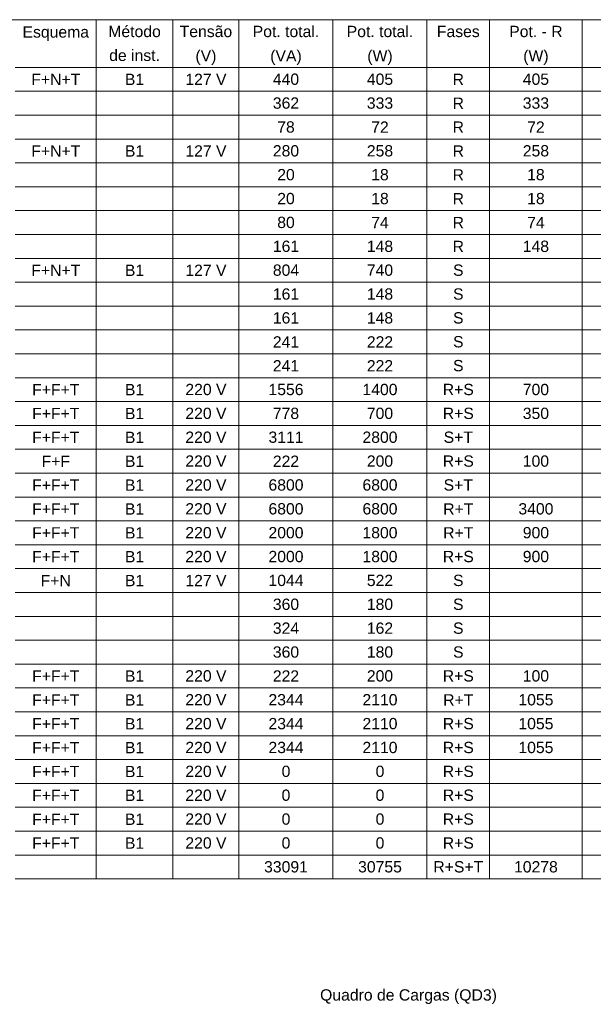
# Model space of a CAD drawing. Header units: millimetres. Extents: x 55082 to 85113, y -5867 to -946.
# Tile 44 of 77: x 67408 to 67968, y -4282 to -3322. Entities that reach past the tile are written whole.
import ezdxf

# ---------------------------------------------------------------- set-up
doc = ezdxf.new("R2010")
doc.units = ezdxf.units.MM
doc.header["$MEASUREMENT"] = 0
doc.layers.add('DI-Tabelas', color=7, linetype='Continuous', lineweight=5)
doc.styles.add('Arial', font='arial.ttf')

msp = doc.modelspace()

# ---------------------------------------------------------------- linework, layer by layer
at = {"layer": 'DI-Tabelas'}
for p, q in [((68586.23, -3322.26), (66989.26, -3322.26)), ((67483.13, -3322.26), (67483.13, -3345.52)), ((67557.92, -3322.26), (67557.92, -3345.52)), ((67622.39, -3322.26), (67622.39, -3345.52)), ((67714.08, -3322.26), (67714.08, -3345.52)), ((67805.78, -3322.26), (67805.78, -3345.52)), ((67866.83, -3322.26), (67866.83, -3345.52)), ((67957.23, -3322.26), (67957.23, -3345.52)), ((67483.13, -3345.52), (67483.13, -3368.78)), ((67557.92, -3345.52), (67557.92, -3368.78)), ((67622.39, -3345.52), (67622.39, -3368.78)), ((67714.08, -3345.52), (67714.08, -3368.78)), ((67805.78, -3345.52), (67805.78, -3368.78)), ((67866.83, -3345.52), (67866.83, -3368.78)), ((67957.23, -3345.52), (67957.23, -3368.78)), ((67483.13, -3368.78), (67404.22, -3368.78)), ((67404.22, -3368.78), (67483.13, -3368.78)), ((67557.92, -3368.78), (67483.13, -3368.78)), ((67483.13, -3368.78), (67483.13, -3392.04)), ((67483.13, -3368.78), (67557.92, -3368.78)), ((67622.39, -3368.78), (67557.92, -3368.78)), ((67557.92, -3368.78), (67557.92, -3392.04)), ((67557.92, -3368.78), (67622.39, -3368.78)), ((67714.08, -3368.78), (67622.39, -3368.78)), ((67622.39, -3368.78), (67622.39, -3392.04)), ((67622.39, -3368.78), (67714.08, -3368.78)), ((67805.78, -3368.78), (67714.08, -3368.78)), ((67714.08, -3368.78), (67714.08, -3392.04)), ((67714.08, -3368.78), (67805.78, -3368.78)), ((67866.83, -3368.78), (67805.78, -3368.78)), ((67805.78, -3368.78), (67805.78, -3392.04)), ((67805.78, -3368.78), (67866.83, -3368.78)), ((67957.23, -3368.78), (67866.83, -3368.78)), ((67866.83, -3368.78), (67866.83, -3392.04)), ((67866.83, -3368.78), (67957.23, -3368.78)), ((68046.69, -3368.78), (67957.23, -3368.78)), ((67957.23, -3368.78), (67957.23, -3392.04)), ((67957.23, -3368.78), (68046.69, -3368.78)), ((67483.13, -3392.04), (67404.22, -3392.04)), ((67557.92, -3392.04), (67483.13, -3392.04)), ((67483.13, -3392.04), (67483.13, -3415.3)), ((67622.39, -3392.04), (67557.92, -3392.04)), ((67557.92, -3392.04), (67557.92, -3415.3)), ((67714.08, -3392.04), (67622.39, -3392.04)), ((67622.39, -3392.04), (67622.39, -3415.3)), ((67805.78, -3392.04), (67714.08, -3392.04)), ((67714.08, -3392.04), (67714.08, -3415.3)), ((67866.83, -3392.04), (67805.78, -3392.04)), ((67805.78, -3392.04), (67805.78, -3415.3)), ((67957.23, -3392.04), (67866.83, -3392.04)), ((67866.83, -3392.04), (67866.83, -3415.3)), ((68046.69, -3392.04), (67957.23, -3392.04)), ((67957.23, -3392.04), (67957.23, -3415.3)), ((67483.13, -3415.3), (67404.22, -3415.3)), ((67557.92, -3415.3), (67483.13, -3415.3)), ((67483.13, -3415.3), (67483.13, -3438.56)), ((67622.39, -3415.3), (67557.92, -3415.3)), ((67557.92, -3415.3), (67557.92, -3438.56)), ((67714.08, -3415.3), (67622.39, -3415.3)), ((67622.39, -3415.3), (67622.39, -3438.56)), ((67805.78, -3415.3), (67714.08, -3415.3)), ((67714.08, -3415.3), (67714.08, -3438.56)), ((67866.83, -3415.3), (67805.78, -3415.3)), ((67805.78, -3415.3), (67805.78, -3438.56)), ((67957.23, -3415.3), (67866.83, -3415.3)), ((67866.83, -3415.3), (67866.83, -3438.56)), ((68046.69, -3415.3), (67957.23, -3415.3)), ((67957.23, -3415.3), (67957.23, -3438.56)), ((67483.13, -3438.56), (67404.22, -3438.56)), ((67557.92, -3438.56), (67483.13, -3438.56)), ((67483.13, -3438.56), (67483.13, -3461.82)), ((67622.39, -3438.56), (67557.92, -3438.56)), ((67557.92, -3438.56), (67557.92, -3461.82)), ((67714.08, -3438.56), (67622.39, -3438.56)), ((67622.39, -3438.56), (67622.39, -3461.82)), ((67805.78, -3438.56), (67714.08, -3438.56)), ((67714.08, -3438.56), (67714.08, -3461.82)), ((67866.83, -3438.56), (67805.78, -3438.56)), ((67805.78, -3438.56), (67805.78, -3461.82)), ((67957.23, -3438.56), (67866.83, -3438.56)), ((67866.83, -3438.56), (67866.83, -3461.82)), ((68046.69, -3438.56), (67957.23, -3438.56)), ((67957.23, -3438.56), (67957.23, -3461.82)), ((67483.13, -3461.82), (67404.22, -3461.82)), ((67557.92, -3461.82), (67483.13, -3461.82)), ((67483.13, -3461.82), (67483.13, -3485.08)), ((67622.39, -3461.82), (67557.92, -3461.82)), ((67557.92, -3461.82), (67557.92, -3485.08)), ((67714.08, -3461.82), (67622.39, -3461.82)), ((67622.39, -3461.82), (67622.39, -3485.08)), ((67805.78, -3461.82), (67714.08, -3461.82)), ((67714.08, -3461.82), (67714.08, -3485.08)), ((67866.83, -3461.82), (67805.78, -3461.82)), ((67805.78, -3461.82), (67805.78, -3485.08)), ((67957.23, -3461.82), (67866.83, -3461.82)), ((67866.83, -3461.82), (67866.83, -3485.08)), ((68046.69, -3461.82), (67957.23, -3461.82)), ((67957.23, -3461.82), (67957.23, -3485.08)), ((67483.13, -3485.08), (67404.22, -3485.08)), ((67557.92, -3485.08), (67483.13, -3485.08)), ((67483.13, -3485.08), (67483.13, -3508.34)), ((67622.39, -3485.08), (67557.92, -3485.08)), ((67557.92, -3485.08), (67557.92, -3508.34)), ((67714.08, -3485.08), (67622.39, -3485.08)), ((67622.39, -3485.08), (67622.39, -3508.34)), ((67805.78, -3485.08), (67714.08, -3485.08)), ((67714.08, -3485.08), (67714.08, -3508.34)), ((67866.83, -3485.08), (67805.78, -3485.08)), ((67805.78, -3485.08), (67805.78, -3508.34)), ((67957.23, -3485.08), (67866.83, -3485.08)), ((67866.83, -3485.08), (67866.83, -3508.34)), ((68046.69, -3485.08), (67957.23, -3485.08)), ((67957.23, -3485.08), (67957.23, -3508.34)), ((67483.13, -3508.34), (67404.22, -3508.34)), ((67557.92, -3508.34), (67483.13, -3508.34)), ((67483.13, -3508.34), (67483.13, -3531.6)), ((67622.39, -3508.34), (67557.92, -3508.34)), ((67557.92, -3508.34), (67557.92, -3531.6)), ((67714.08, -3508.34), (67622.39, -3508.34)), ((67622.39, -3508.34), (67622.39, -3531.6)), ((67805.78, -3508.34), (67714.08, -3508.34)), ((67714.08, -3508.34), (67714.08, -3531.6)), ((67866.83, -3508.34), (67805.78, -3508.34)), ((67805.78, -3508.34), (67805.78, -3531.6)), ((67957.23, -3508.34), (67866.83, -3508.34)), ((67866.83, -3508.34), (67866.83, -3531.6)), ((68046.69, -3508.34), (67957.23, -3508.34)), ((67957.23, -3508.34), (67957.23, -3531.6)), ((67483.13, -3531.6), (67404.22, -3531.6)), ((67557.92, -3531.6), (67483.13, -3531.6)), ((67483.13, -3531.6), (67483.13, -3554.86)), ((67622.39, -3531.6), (67557.92, -3531.6)), ((67557.92, -3531.6), (67557.92, -3554.86)), ((67714.08, -3531.6), (67622.39, -3531.6)), ((67622.39, -3531.6), (67622.39, -3554.86)), ((67805.78, -3531.6), (67714.08, -3531.6)), ((67714.08, -3531.6), (67714.08, -3554.86)), ((67866.83, -3531.6), (67805.78, -3531.6)), ((67805.78, -3531.6), (67805.78, -3554.86)), ((67957.23, -3531.6), (67866.83, -3531.6)), ((67866.83, -3531.6), (67866.83, -3554.86)), ((68046.69, -3531.6), (67957.23, -3531.6)), ((67957.23, -3531.6), (67957.23, -3554.86)), ((67483.13, -3554.86), (67404.22, -3554.86)), ((67557.92, -3554.86), (67483.13, -3554.86)), ((67483.13, -3554.86), (67483.13, -3578.12)), ((67622.39, -3554.86), (67557.92, -3554.86)), ((67557.92, -3554.86), (67557.92, -3578.12)), ((67714.08, -3554.86), (67622.39, -3554.86)), ((67622.39, -3554.86), (67622.39, -3578.12)), ((67805.78, -3554.86), (67714.08, -3554.86)), ((67714.08, -3554.86), (67714.08, -3578.12)), ((67866.83, -3554.86), (67805.78, -3554.86)), ((67805.78, -3554.86), (67805.78, -3578.12)), ((67957.23, -3554.86), (67866.83, -3554.86)), ((67866.83, -3554.86), (67866.83, -3578.12)), ((68046.69, -3554.86), (67957.23, -3554.86)), ((67957.23, -3554.86), (67957.23, -3578.12)), ((67483.13, -3578.12), (67404.22, -3578.12)), ((67557.92, -3578.12), (67483.13, -3578.12)), ((67483.13, -3578.12), (67483.13, -3601.38)), ((67622.39, -3578.12), (67557.92, -3578.12)), ((67557.92, -3578.12), (67557.92, -3601.38)), ((67714.08, -3578.12), (67622.39, -3578.12)), ((67622.39, -3578.12), (67622.39, -3601.38)), ((67805.78, -3578.12), (67714.08, -3578.12)), ((67714.08, -3578.12), (67714.08, -3601.38)), ((67866.83, -3578.12), (67805.78, -3578.12)), ((67805.78, -3578.12), (67805.78, -3601.38)), ((67957.23, -3578.12), (67866.83, -3578.12)), ((67866.83, -3578.12), (67866.83, -3601.38)), ((68046.69, -3578.12), (67957.23, -3578.12)), ((67957.23, -3578.12), (67957.23, -3601.38)), ((67483.13, -3601.38), (67404.22, -3601.38)), ((67557.92, -3601.38), (67483.13, -3601.38)), ((67483.13, -3601.38), (67483.13, -3624.64)), ((67622.39, -3601.38), (67557.92, -3601.38)), ((67557.92, -3601.38), (67557.92, -3624.64)), ((67714.08, -3601.38), (67622.39, -3601.38)), ((67622.39, -3601.38), (67622.39, -3624.64)), ((67805.78, -3601.38), (67714.08, -3601.38)), ((67714.08, -3601.38), (67714.08, -3624.64)), ((67866.83, -3601.38), (67805.78, -3601.38)), ((67805.78, -3601.38), (67805.78, -3624.64)), ((67957.23, -3601.38), (67866.83, -3601.38)), ((67866.83, -3601.38), (67866.83, -3624.64)), ((68046.69, -3601.38), (67957.23, -3601.38)), ((67957.23, -3601.38), (67957.23, -3624.64)), ((67483.13, -3624.64), (67404.22, -3624.64)), ((67557.92, -3624.64), (67483.13, -3624.64)), ((67483.13, -3624.64), (67483.13, -3647.9)), ((67622.39, -3624.64), (67557.92, -3624.64)), ((67557.92, -3624.64), (67557.92, -3647.9)), ((67714.08, -3624.64), (67622.39, -3624.64)), ((67622.39, -3624.64), (67622.39, -3647.9)), ((67805.78, -3624.64), (67714.08, -3624.64)), ((67714.08, -3624.64), (67714.08, -3647.9)), ((67866.83, -3624.64), (67805.78, -3624.64)), ((67805.78, -3624.64), (67805.78, -3647.9)), ((67957.23, -3624.64), (67866.83, -3624.64)), ((67866.83, -3624.64), (67866.83, -3647.9)), ((68046.69, -3624.64), (67957.23, -3624.64)), ((67957.23, -3624.64), (67957.23, -3647.9)), ((67483.13, -3647.9), (67404.22, -3647.9)), ((67557.92, -3647.9), (67483.13, -3647.9)), ((67483.13, -3647.9), (67483.13, -3671.16)), ((67622.39, -3647.9), (67557.92, -3647.9)), ((67557.92, -3647.9), (67557.92, -3671.16)), ((67714.08, -3647.9), (67622.39, -3647.9)), ((67622.39, -3647.9), (67622.39, -3671.16)), ((67805.78, -3647.9), (67714.08, -3647.9)), ((67714.08, -3647.9), (67714.08, -3671.16)), ((67866.83, -3647.9), (67805.78, -3647.9)), ((67805.78, -3647.9), (67805.78, -3671.16)), ((67957.23, -3647.9), (67866.83, -3647.9)), ((67866.83, -3647.9), (67866.83, -3671.16)), ((68046.69, -3647.9), (67957.23, -3647.9)), ((67957.23, -3647.9), (67957.23, -3671.16)), ((67483.13, -3671.16), (67404.22, -3671.16)), ((67557.92, -3671.16), (67483.13, -3671.16)), ((67483.13, -3671.16), (67483.13, -3694.42)), ((67622.39, -3671.16), (67557.92, -3671.16)), ((67557.92, -3671.16), (67557.92, -3694.42)), ((67714.08, -3671.16), (67622.39, -3671.16)), ((67622.39, -3671.16), (67622.39, -3694.42)), ((67805.78, -3671.16), (67714.08, -3671.16)), ((67714.08, -3671.16), (67714.08, -3694.42)), ((67866.83, -3671.16), (67805.78, -3671.16)), ((67805.78, -3671.16), (67805.78, -3694.42)), ((67957.23, -3671.16), (67866.83, -3671.16)), ((67866.83, -3671.16), (67866.83, -3694.42)), ((68046.69, -3671.16), (67957.23, -3671.16)), ((67957.23, -3671.16), (67957.23, -3694.42)), ((67483.13, -3694.42), (67404.22, -3694.42)), ((67557.92, -3694.42), (67483.13, -3694.42)), ((67483.13, -3694.42), (67483.13, -3717.68)), ((67622.39, -3694.42), (67557.92, -3694.42)), ((67557.92, -3694.42), (67557.92, -3717.68)), ((67714.08, -3694.42), (67622.39, -3694.42)), ((67622.39, -3694.42), (67622.39, -3717.68)), ((67805.78, -3694.42), (67714.08, -3694.42)), ((67714.08, -3694.42), (67714.08, -3717.68)), ((67866.83, -3694.42), (67805.78, -3694.42)), ((67805.78, -3694.42), (67805.78, -3717.68)), ((67957.23, -3694.42), (67866.83, -3694.42)), ((67866.83, -3694.42), (67866.83, -3717.68)), ((68046.69, -3694.42), (67957.23, -3694.42)), ((67957.23, -3694.42), (67957.23, -3717.68)), ((67483.13, -3717.68), (67404.22, -3717.68)), ((67557.92, -3717.68), (67483.13, -3717.68)), ((67483.13, -3717.68), (67483.13, -3740.94)), ((67622.39, -3717.68), (67557.92, -3717.68)), ((67557.92, -3717.68), (67557.92, -3740.94)), ((67714.08, -3717.68), (67622.39, -3717.68)), ((67622.39, -3717.68), (67622.39, -3740.94)), ((67805.78, -3717.68), (67714.08, -3717.68)), ((67714.08, -3717.68), (67714.08, -3740.94)), ((67866.83, -3717.68), (67805.78, -3717.68)), ((67805.78, -3717.68), (67805.78, -3740.94)), ((67957.23, -3717.68), (67866.83, -3717.68)), ((67866.83, -3717.68), (67866.83, -3740.94)), ((68046.69, -3717.68), (67957.23, -3717.68)), ((67957.23, -3717.68), (67957.23, -3740.94)), ((67483.13, -3740.94), (67404.22, -3740.94)), ((67557.92, -3740.94), (67483.13, -3740.94)), ((67483.13, -3740.94), (67483.13, -3764.2)), ((67622.39, -3740.94), (67557.92, -3740.94)), ((67557.92, -3740.94), (67557.92, -3764.2)), ((67714.08, -3740.94), (67622.39, -3740.94)), ((67622.39, -3740.94), (67622.39, -3764.2)), ((67805.78, -3740.94), (67714.08, -3740.94)), ((67714.08, -3740.94), (67714.08, -3764.2)), ((67866.83, -3740.94), (67805.78, -3740.94)), ((67805.78, -3740.94), (67805.78, -3764.2)), ((67957.23, -3740.94), (67866.83, -3740.94)), ((67866.83, -3740.94), (67866.83, -3764.2)), ((68046.69, -3740.94), (67957.23, -3740.94)), ((67957.23, -3740.94), (67957.23, -3764.2)), ((67483.13, -3764.2), (67404.22, -3764.2)), ((67557.92, -3764.2), (67483.13, -3764.2)), ((67483.13, -3764.2), (67483.13, -3787.46)), ((67622.39, -3764.2), (67557.92, -3764.2)), ((67557.92, -3764.2), (67557.92, -3787.46)), ((67714.08, -3764.2), (67622.39, -3764.2)), ((67622.39, -3764.2), (67622.39, -3787.46)), ((67805.78, -3764.2), (67714.08, -3764.2)), ((67714.08, -3764.2), (67714.08, -3787.46)), ((67866.83, -3764.2), (67805.78, -3764.2)), ((67805.78, -3764.2), (67805.78, -3787.46)), ((67957.23, -3764.2), (67866.83, -3764.2)), ((67866.83, -3764.2), (67866.83, -3787.46)), ((68046.69, -3764.2), (67957.23, -3764.2)), ((67957.23, -3764.2), (67957.23, -3787.46)), ((67483.13, -3787.46), (67404.22, -3787.46)), ((67557.92, -3787.46), (67483.13, -3787.46)), ((67483.13, -3787.46), (67483.13, -3810.72)), ((67622.39, -3787.46), (67557.92, -3787.46)), ((67557.92, -3787.46), (67557.92, -3810.72)), ((67714.08, -3787.46), (67622.39, -3787.46)), ((67622.39, -3787.46), (67622.39, -3810.72)), ((67805.78, -3787.46), (67714.08, -3787.46)), ((67714.08, -3787.46), (67714.08, -3810.72)), ((67866.83, -3787.46), (67805.78, -3787.46)), ((67805.78, -3787.46), (67805.78, -3810.72)), ((67957.23, -3787.46), (67866.83, -3787.46)), ((67866.83, -3787.46), (67866.83, -3810.72)), ((68046.69, -3787.46), (67957.23, -3787.46)), ((67957.23, -3787.46), (67957.23, -3810.72)), ((67483.13, -3810.72), (67404.22, -3810.72)), ((67557.92, -3810.72), (67483.13, -3810.72)), ((67483.13, -3810.72), (67483.13, -3833.98)), ((67622.39, -3810.72), (67557.92, -3810.72)), ((67557.92, -3810.72), (67557.92, -3833.98)), ((67714.08, -3810.72), (67622.39, -3810.72)), ((67622.39, -3810.72), (67622.39, -3833.98)), ((67805.78, -3810.72), (67714.08, -3810.72)), ((67714.08, -3810.72), (67714.08, -3833.98)), ((67866.83, -3810.72), (67805.78, -3810.72)), ((67805.78, -3810.72), (67805.78, -3833.98)), ((67957.23, -3810.72), (67866.83, -3810.72)), ((67866.83, -3810.72), (67866.83, -3833.98)), ((68046.69, -3810.72), (67957.23, -3810.72)), ((67957.23, -3810.72), (67957.23, -3833.98)), ((67483.13, -3833.98), (67404.22, -3833.98)), ((67557.92, -3833.98), (67483.13, -3833.98)), ((67483.13, -3833.98), (67483.13, -3857.24)), ((67622.39, -3833.98), (67557.92, -3833.98)), ((67557.92, -3833.98), (67557.92, -3857.24)), ((67714.08, -3833.98), (67622.39, -3833.98)), ((67622.39, -3833.98), (67622.39, -3857.24)), ((67805.78, -3833.98), (67714.08, -3833.98)), ((67714.08, -3833.98), (67714.08, -3857.24)), ((67866.83, -3833.98), (67805.78, -3833.98)), ((67805.78, -3833.98), (67805.78, -3857.24)), ((67957.23, -3833.98), (67866.83, -3833.98)), ((67866.83, -3833.98), (67866.83, -3857.24)), ((68046.69, -3833.98), (67957.23, -3833.98)), ((67957.23, -3833.98), (67957.23, -3857.24)), ((67483.13, -3857.24), (67404.22, -3857.24)), ((67557.92, -3857.24), (67483.13, -3857.24)), ((67483.13, -3857.24), (67483.13, -3880.5)), ((67622.39, -3857.24), (67557.92, -3857.24)), ((67557.92, -3857.24), (67557.92, -3880.5)), ((67714.08, -3857.24), (67622.39, -3857.24)), ((67622.39, -3857.24), (67622.39, -3880.5)), ((67805.78, -3857.24), (67714.08, -3857.24)), ((67714.08, -3857.24), (67714.08, -3880.5)), ((67866.83, -3857.24), (67805.78, -3857.24)), ((67805.78, -3857.24), (67805.78, -3880.5)), ((67957.23, -3857.24), (67866.83, -3857.24)), ((67866.83, -3857.24), (67866.83, -3880.5)), ((68046.69, -3857.24), (67957.23, -3857.24)), ((67957.23, -3857.24), (67957.23, -3880.5)), ((67483.13, -3880.5), (67404.22, -3880.5)), ((67557.92, -3880.5), (67483.13, -3880.5)), ((67483.13, -3880.5), (67483.13, -3903.76)), ((67622.39, -3880.5), (67557.92, -3880.5)), ((67557.92, -3880.5), (67557.92, -3903.76)), ((67714.08, -3880.5), (67622.39, -3880.5)), ((67622.39, -3880.5), (67622.39, -3903.76)), ((67805.78, -3880.5), (67714.08, -3880.5)), ((67714.08, -3880.5), (67714.08, -3903.76)), ((67866.83, -3880.5), (67805.78, -3880.5)), ((67805.78, -3880.5), (67805.78, -3903.76)), ((67957.23, -3880.5), (67866.83, -3880.5)), ((67866.83, -3880.5), (67866.83, -3903.76)), ((68046.69, -3880.5), (67957.23, -3880.5)), ((67957.23, -3880.5), (67957.23, -3903.76)), ((67483.13, -3903.76), (67404.22, -3903.76)), ((67557.92, -3903.76), (67483.13, -3903.76)), ((67483.13, -3903.76), (67483.13, -3927.02)), ((67622.39, -3903.76), (67557.92, -3903.76)), ((67557.92, -3903.76), (67557.92, -3927.02)), ((67714.08, -3903.76), (67622.39, -3903.76)), ((67622.39, -3903.76), (67622.39, -3927.02)), ((67805.78, -3903.76), (67714.08, -3903.76)), ((67714.08, -3903.76), (67714.08, -3927.02)), ((67866.83, -3903.76), (67805.78, -3903.76)), ((67805.78, -3903.76), (67805.78, -3927.02)), ((67957.23, -3903.76), (67866.83, -3903.76)), ((67866.83, -3903.76), (67866.83, -3927.02)), ((68046.69, -3903.76), (67957.23, -3903.76)), ((67957.23, -3903.76), (67957.23, -3927.02)), ((67483.13, -3927.02), (67404.22, -3927.02)), ((67557.92, -3927.02), (67483.13, -3927.02)), ((67483.13, -3927.02), (67483.13, -3950.28)), ((67622.39, -3927.02), (67557.92, -3927.02)), ((67557.92, -3927.02), (67557.92, -3950.28)), ((67714.08, -3927.02), (67622.39, -3927.02)), ((67622.39, -3927.02), (67622.39, -3950.28)), ((67805.78, -3927.02), (67714.08, -3927.02)), ((67714.08, -3927.02), (67714.08, -3950.28)), ((67866.83, -3927.02), (67805.78, -3927.02)), ((67805.78, -3927.02), (67805.78, -3950.28)), ((67957.23, -3927.02), (67866.83, -3927.02)), ((67866.83, -3927.02), (67866.83, -3950.28)), ((68046.69, -3927.02), (67957.23, -3927.02)), ((67957.23, -3927.02), (67957.23, -3950.28)), ((67483.13, -3950.28), (67404.22, -3950.28)), ((67557.92, -3950.28), (67483.13, -3950.28)), ((67483.13, -3950.28), (67483.13, -3973.54)), ((67622.39, -3950.28), (67557.92, -3950.28)), ((67557.92, -3950.28), (67557.92, -3973.54)), ((67714.08, -3950.28), (67622.39, -3950.28)), ((67622.39, -3950.28), (67622.39, -3973.54)), ((67805.78, -3950.28), (67714.08, -3950.28)), ((67714.08, -3950.28), (67714.08, -3973.54)), ((67866.83, -3950.28), (67805.78, -3950.28)), ((67805.78, -3950.28), (67805.78, -3973.54)), ((67957.23, -3950.28), (67866.83, -3950.28)), ((67866.83, -3950.28), (67866.83, -3973.54)), ((68046.69, -3950.28), (67957.23, -3950.28)), ((67957.23, -3950.28), (67957.23, -3973.54)), ((67483.13, -3973.54), (67404.22, -3973.54)), ((67557.92, -3973.54), (67483.13, -3973.54)), ((67483.13, -3973.54), (67483.13, -3996.8)), ((67622.39, -3973.54), (67557.92, -3973.54)), ((67557.92, -3973.54), (67557.92, -3996.8)), ((67714.08, -3973.54), (67622.39, -3973.54)), ((67622.39, -3973.54), (67622.39, -3996.8)), ((67805.78, -3973.54), (67714.08, -3973.54)), ((67714.08, -3973.54), (67714.08, -3996.8)), ((67866.83, -3973.54), (67805.78, -3973.54)), ((67805.78, -3973.54), (67805.78, -3996.8)), ((67957.23, -3973.54), (67866.83, -3973.54)), ((67866.83, -3973.54), (67866.83, -3996.8)), ((68046.69, -3973.54), (67957.23, -3973.54)), ((67957.23, -3973.54), (67957.23, -3996.8)), ((67483.13, -3996.8), (67404.22, -3996.8)), ((67557.92, -3996.8), (67483.13, -3996.8)), ((67483.13, -3996.8), (67483.13, -4020.06)), ((67622.39, -3996.8), (67557.92, -3996.8)), ((67557.92, -3996.8), (67557.92, -4020.06)), ((67714.08, -3996.8), (67622.39, -3996.8)), ((67622.39, -3996.8), (67622.39, -4020.06)), ((67805.78, -3996.8), (67714.08, -3996.8)), ((67714.08, -3996.8), (67714.08, -4020.06)), ((67866.83, -3996.8), (67805.78, -3996.8)), ((67805.78, -3996.8), (67805.78, -4020.06)), ((67957.23, -3996.8), (67866.83, -3996.8)), ((67866.83, -3996.8), (67866.83, -4020.06)), ((68046.69, -3996.8), (67957.23, -3996.8)), ((67957.23, -3996.8), (67957.23, -4020.06)), ((67483.13, -4020.06), (67404.22, -4020.06)), ((67557.92, -4020.06), (67483.13, -4020.06)), ((67483.13, -4020.06), (67483.13, -4043.32)), ((67622.39, -4020.06), (67557.92, -4020.06)), ((67557.92, -4020.06), (67557.92, -4043.32)), ((67714.08, -4020.06), (67622.39, -4020.06)), ((67622.39, -4020.06), (67622.39, -4043.32)), ((67805.78, -4020.06), (67714.08, -4020.06)), ((67714.08, -4020.06), (67714.08, -4043.32)), ((67866.83, -4020.06), (67805.78, -4020.06)), ((67805.78, -4020.06), (67805.78, -4043.32)), ((67957.23, -4020.06), (67866.83, -4020.06)), ((67866.83, -4020.06), (67866.83, -4043.32)), ((68046.69, -4020.06), (67957.23, -4020.06)), ((67957.23, -4020.06), (67957.23, -4043.32)), ((67483.13, -4043.32), (67404.22, -4043.32)), ((67557.92, -4043.32), (67483.13, -4043.32)), ((67483.13, -4043.32), (67483.13, -4066.58)), ((67622.39, -4043.32), (67557.92, -4043.32)), ((67557.92, -4043.32), (67557.92, -4066.58)), ((67714.08, -4043.32), (67622.39, -4043.32)), ((67622.39, -4043.32), (67622.39, -4066.58)), ((67805.78, -4043.32), (67714.08, -4043.32)), ((67714.08, -4043.32), (67714.08, -4066.58)), ((67866.83, -4043.32), (67805.78, -4043.32)), ((67805.78, -4043.32), (67805.78, -4066.58)), ((67957.23, -4043.32), (67866.83, -4043.32)), ((67866.83, -4043.32), (67866.83, -4066.58)), ((68046.69, -4043.32), (67957.23, -4043.32)), ((67957.23, -4043.32), (67957.23, -4066.58)), ((67483.13, -4066.58), (67404.22, -4066.58)), ((67557.92, -4066.58), (67483.13, -4066.58)), ((67483.13, -4066.58), (67483.13, -4089.84)), ((67622.39, -4066.58), (67557.92, -4066.58)), ((67557.92, -4066.58), (67557.92, -4089.84)), ((67714.08, -4066.58), (67622.39, -4066.58)), ((67622.39, -4066.58), (67622.39, -4089.84)), ((67805.78, -4066.58), (67714.08, -4066.58)), ((67714.08, -4066.58), (67714.08, -4089.84)), ((67866.83, -4066.58), (67805.78, -4066.58)), ((67805.78, -4066.58), (67805.78, -4089.84)), ((67957.23, -4066.58), (67866.83, -4066.58)), ((67866.83, -4066.58), (67866.83, -4089.84)), ((68046.69, -4066.58), (67957.23, -4066.58)), ((67957.23, -4066.58), (67957.23, -4089.84)), ((67483.13, -4089.84), (67404.22, -4089.84)), ((67557.92, -4089.84), (67483.13, -4089.84)), ((67483.13, -4089.84), (67483.13, -4113.1)), ((67622.39, -4089.84), (67557.92, -4089.84)), ((67557.92, -4089.84), (67557.92, -4113.1)), ((67714.08, -4089.84), (67622.39, -4089.84)), ((67622.39, -4089.84), (67622.39, -4113.1)), ((67805.78, -4089.84), (67714.08, -4089.84)), ((67714.08, -4089.84), (67714.08, -4113.1)), ((67866.83, -4089.84), (67805.78, -4089.84)), ((67805.78, -4089.84), (67805.78, -4113.1)), ((67957.23, -4089.84), (67866.83, -4089.84)), ((67866.83, -4089.84), (67866.83, -4113.1)), ((68046.69, -4089.84), (67957.23, -4089.84)), ((67957.23, -4089.84), (67957.23, -4113.1)), ((67483.13, -4113.1), (67404.22, -4113.1)), ((67557.92, -4113.1), (67483.13, -4113.1)), ((67483.13, -4113.1), (67483.13, -4136.36)), ((67622.39, -4113.1), (67557.92, -4113.1)), ((67557.92, -4113.1), (67557.92, -4136.36)), ((67714.08, -4113.1), (67622.39, -4113.1)), ((67622.39, -4113.1), (67622.39, -4136.36)), ((67805.78, -4113.1), (67714.08, -4113.1)), ((67714.08, -4113.1), (67714.08, -4136.36)), ((67866.83, -4113.1), (67805.78, -4113.1)), ((67805.78, -4113.1), (67805.78, -4136.36)), ((67957.23, -4113.1), (67866.83, -4113.1)), ((67866.83, -4113.1), (67866.83, -4136.36)), ((68046.69, -4113.1), (67957.23, -4113.1)), ((67957.23, -4113.1), (67957.23, -4136.36)), ((67483.13, -4136.36), (67404.22, -4136.36)), ((67557.92, -4136.36), (67483.13, -4136.36)), ((67483.13, -4136.36), (67483.13, -4159.62)), ((67622.39, -4136.36), (67557.92, -4136.36)), ((67557.92, -4136.36), (67557.92, -4159.62)), ((67714.08, -4136.36), (67622.39, -4136.36)), ((67622.39, -4136.36), (67622.39, -4159.62)), ((67805.78, -4136.36), (67714.08, -4136.36)), ((67714.08, -4136.36), (67714.08, -4159.62)), ((67866.83, -4136.36), (67805.78, -4136.36)), ((67805.78, -4136.36), (67805.78, -4159.62)), ((67957.23, -4136.36), (67866.83, -4136.36)), ((67866.83, -4136.36), (67866.83, -4159.62)), ((68046.69, -4136.36), (67957.23, -4136.36)), ((67957.23, -4136.36), (67957.23, -4159.62)), ((67483.13, -4159.62), (67404.22, -4159.62)), ((67557.92, -4159.62), (67483.13, -4159.62)), ((67622.39, -4159.62), (67557.92, -4159.62)), ((67714.08, -4159.62), (67622.39, -4159.62)), ((67805.78, -4159.62), (67714.08, -4159.62)), ((67866.83, -4159.62), (67805.78, -4159.62)), ((67957.23, -4159.62), (67866.83, -4159.62)), ((68046.69, -4159.62), (67957.23, -4159.62))]:
    msp.add_line(p, q, dxfattribs=at)

# ---------------------------------------------------------------- texts
at = {"layer": 'DI-Tabelas', "char_height": 11, "attachment_point": 8, "line_spacing_factor": 0.6, "style": 'Arial'}
for s, insert, width in [('Esquema', (67443.68, -3343.02), 129.8369), ('Método', (67520.53, -3339.39), 102.4878), ('Tensão', (67590.15, -3339.39), 102.5046), ('Pot. total.', (67668.24, -3339.39), 129.8034), ('Pot. total.', (67759.93, -3339.39), 129.8034), ('Fases', (67836.31, -3339.39), 83.7073), ('Pot. - R', (67912.03, -3339.39), 104.1646), ('de inst.', (67520.53, -3362.65), 99.0671), ('(V)', (67590.15, -3366.28), 40.9649), ('(VA)', (67668.24, -3366.28), 61.4726), ('(W)', (67759.93, -3366.28), 49.4665), ('(W)', (67912.03, -3366.28), 49.4665), ('F+N+T', (67443.68, -3385.91), 95.6463), ('B1', (67520.53, -3385.91), 37.5945), ('127 V', (67590.15, -3385.91), 80.3034), ('440', (67668.24, -3385.91), 51.2607), ('405', (67759.93, -3385.91), 51.2607), ('R', (67836.31, -3385.91), 22.2012), ('405', (67912.03, -3385.91), 51.2607), ('362', (67668.24, -3409.17), 51.2607), ('333', (67759.93, -3409.17), 51.2607), ('R', (67836.31, -3409.17), 22.2012), ('333', (67912.03, -3409.17), 51.2607), ('78', (67668.24, -3432.43), 34.1738), ('72', (67759.93, -3432.43), 34.1738), ('R', (67836.31, -3432.43), 22.2012), ('72', (67912.03, -3432.43), 34.1738), ('F+N+T', (67443.68, -3455.69), 95.6463), ('B1', (67520.53, -3455.69), 37.5945), ('127 V', (67590.15, -3455.69), 80.3034), ('280', (67668.24, -3455.69), 51.2607), ('258', (67759.93, -3455.69), 51.2607), ('R', (67836.31, -3455.69), 22.2012), ('258', (67912.03, -3455.69), 51.2607), ('20', (67668.24, -3478.95), 34.1738), ('18', (67759.93, -3478.95), 34.1738), ('R', (67836.31, -3478.95), 22.2012), ('18', (67912.03, -3478.95), 34.1738), ('20', (67668.24, -3502.21), 34.1738), ('18', (67759.93, -3502.21), 34.1738), ('R', (67836.31, -3502.21), 22.2012), ('18', (67912.03, -3502.21), 34.1738), ('80', (67668.24, -3525.47), 34.1738), ('74', (67759.93, -3525.47), 34.1738), ('R', (67836.31, -3525.47), 22.2012), ('74', (67912.03, -3525.47), 34.1738), ('161', (67668.24, -3548.73), 51.2607), ('148', (67759.93, -3548.73), 51.2607), ('R', (67836.31, -3548.73), 22.2012), ('148', (67912.03, -3548.73), 51.2607), ('F+N+T', (67443.68, -3571.99), 95.6463), ('B1', (67520.53, -3571.99), 37.5945), ('127 V', (67590.15, -3571.99), 80.3034), ('804', (67668.24, -3571.99), 51.2607), ('740', (67759.93, -3571.99), 51.2607), ('S', (67836.31, -3571.99), 20.5076), ('161', (67668.24, -3595.25), 51.2607), ('148', (67759.93, -3595.25), 51.2607), ('S', (67836.31, -3595.25), 20.5076), ('161', (67668.24, -3618.51), 51.2607), ('148', (67759.93, -3618.51), 51.2607), ('S', (67836.31, -3618.51), 20.5076), ('241', (67668.24, -3641.77), 51.2607), ('222', (67759.93, -3641.77), 51.2607), ('S', (67836.31, -3641.77), 20.5076), ('241', (67668.24, -3665.03), 51.2607), ('222', (67759.93, -3665.03), 51.2607), ('S', (67836.31, -3665.03), 20.5076), ('F+F+T', (67443.68, -3688.29), 92.2256), ('B1', (67520.53, -3688.29), 37.5945), ('220 V', (67590.15, -3688.29), 80.3034), ('1556', (67668.24, -3688.29), 68.3476), ('1400', (67759.93, -3688.29), 68.3476), ('R+S', (67836.31, -3688.29), 60.6509), ('700', (67912.03, -3688.29), 51.2607), ('F+F+T', (67443.68, -3711.55), 92.2256), ('B1', (67520.53, -3711.55), 37.5945), ('220 V', (67590.15, -3711.55), 80.3034), ('778', (67668.24, -3711.55), 51.2607), ('700', (67759.93, -3711.55), 51.2607), ('R+S', (67836.31, -3711.55), 60.6509), ('350', (67912.03, -3711.55), 51.2607), ('F+F+T', (67443.68, -3734.81), 92.2256), ('B1', (67520.53, -3734.81), 37.5945), ('220 V', (67590.15, -3734.81), 80.3034), ('3111', (67668.24, -3734.81), 68.3476), ('2800', (67759.93, -3734.81), 68.3476), ('S+T', (67836.31, -3734.81), 57.2302), ('F+F', (67443.68, -3758.07), 55.503), ('B1', (67520.53, -3758.07), 37.5945), ('220 V', (67590.15, -3758.07), 80.3034), ('222', (67668.24, -3758.07), 51.2607), ('200', (67759.93, -3758.07), 51.2607), ('R+S', (67836.31, -3758.07), 60.6509), ('100', (67912.03, -3758.07), 51.2607), ('F+F+T', (67443.68, -3781.33), 92.2256), ('B1', (67520.53, -3781.33), 37.5945), ('220 V', (67590.15, -3781.33), 80.3034), ('6800', (67668.24, -3781.33), 68.3476), ('6800', (67759.93, -3781.33), 68.3476), ('S+T', (67836.31, -3781.33), 57.2302), ('F+F+T', (67443.68, -3804.59), 92.2256), ('B1', (67520.53, -3804.59), 37.5945), ('220 V', (67590.15, -3804.59), 80.3034), ('6800', (67668.24, -3804.59), 68.3476), ('6800', (67759.93, -3804.59), 68.3476), ('R+T', (67836.31, -3804.59), 58.9238), ('3400', (67912.03, -3804.59), 68.3476), ('F+F+T', (67443.68, -3827.85), 92.2256), ('B1', (67520.53, -3827.85), 37.5945), ('220 V', (67590.15, -3827.85), 80.3034), ('2000', (67668.24, -3827.85), 68.3476), ('1800', (67759.93, -3827.85), 68.3476), ('R+T', (67836.31, -3827.85), 58.9238), ('900', (67912.03, -3827.85), 51.2607), ('F+F+T', (67443.68, -3851.11), 92.2256), ('B1', (67520.53, -3851.11), 37.5945), ('220 V', (67590.15, -3851.11), 80.3034), ('2000', (67668.24, -3851.11), 68.3476), ('1800', (67759.93, -3851.11), 68.3476), ('R+S', (67836.31, -3851.11), 60.6509), ('900', (67912.03, -3851.11), 51.2607), ('F+N', (67443.68, -3874.37), 58.9238), ('B1', (67520.53, -3874.37), 37.5945), ('127 V', (67590.15, -3874.37), 80.3034), ('1044', (67668.24, -3874.37), 68.3476), ('522', (67759.93, -3874.37), 51.2607), ('S', (67836.31, -3874.37), 20.5076), ('360', (67668.24, -3897.63), 51.2607), ('180', (67759.93, -3897.63), 51.2607), ('S', (67836.31, -3897.63), 20.5076), ('324', (67668.24, -3920.89), 51.2607), ('162', (67759.93, -3920.89), 51.2607), ('S', (67836.31, -3920.89), 20.5076), ('360', (67668.24, -3944.15), 51.2607), ('180', (67759.93, -3944.15), 51.2607), ('S', (67836.31, -3944.15), 20.5076), ('F+F+T', (67443.68, -3967.41), 92.2256), ('B1', (67520.53, -3967.41), 37.5945), ('220 V', (67590.15, -3967.41), 80.3034), ('222', (67668.24, -3967.41), 51.2607), ('200', (67759.93, -3967.41), 51.2607), ('R+S', (67836.31, -3967.41), 60.6509), ('100', (67912.03, -3967.41), 51.2607), ('F+F+T', (67443.68, -3990.67), 92.2256), ('B1', (67520.53, -3990.67), 37.5945), ('220 V', (67590.15, -3990.67), 80.3034), ('2344', (67668.24, -3990.67), 68.3476), ('2110', (67759.93, -3990.67), 68.3476), ('R+T', (67836.31, -3990.67), 58.9238), ('1055', (67912.03, -3990.67), 68.3476), ('F+F+T', (67443.68, -4013.93), 92.2256), ('B1', (67520.53, -4013.93), 37.5945), ('220 V', (67590.15, -4013.93), 80.3034), ('2344', (67668.24, -4013.93), 68.3476), ('2110', (67759.93, -4013.93), 68.3476), ('R+S', (67836.31, -4013.93), 60.6509), ('1055', (67912.03, -4013.93), 68.3476), ('F+F+T', (67443.68, -4037.19), 92.2256), ('B1', (67520.53, -4037.19), 37.5945), ('220 V', (67590.15, -4037.19), 80.3034), ('2344', (67668.24, -4037.19), 68.3476), ('2110', (67759.93, -4037.19), 68.3476), ('R+S', (67836.31, -4037.19), 60.6509), ('1055', (67912.03, -4037.19), 68.3476), ('F+F+T', (67443.68, -4060.45), 92.2256), ('B1', (67520.53, -4060.45), 37.5945), ('220 V', (67590.15, -4060.45), 80.3034), ('0', (67668.24, -4060.45), 17.0869), ('0', (67759.93, -4060.45), 17.0869), ('R+S', (67836.31, -4060.45), 60.6509), ('F+F+T', (67443.68, -4083.71), 92.2256), ('B1', (67520.53, -4083.71), 37.5945), ('220 V', (67590.15, -4083.71), 80.3034), ('0', (67668.24, -4083.71), 17.0869), ('0', (67759.93, -4083.71), 17.0869), ('R+S', (67836.31, -4083.71), 60.6509), ('F+F+T', (67443.68, -4106.97), 92.2256), ('B1', (67520.53, -4106.97), 37.5945), ('220 V', (67590.15, -4106.97), 80.3034), ('0', (67668.24, -4106.97), 17.0869), ('0', (67759.93, -4106.97), 17.0869), ('R+S', (67836.31, -4106.97), 60.6509), ('F+F+T', (67443.68, -4130.23), 92.2256), ('B1', (67520.53, -4130.23), 37.5945), ('220 V', (67590.15, -4130.23), 80.3034), ('0', (67668.24, -4130.23), 17.0869), ('0', (67759.93, -4130.23), 17.0869), ('R+S', (67836.31, -4130.23), 60.6509), ('33091', (67668.24, -4153.49), 85.4345), ('30755', (67759.93, -4153.49), 85.4345), ('R+S+T', (67836.31, -4153.49), 97.3735), ('10278', (67912.03, -4153.49), 85.4345), ('Quadro de Cargas (QD3)', (67787.74, -4281.53), 344.9909)]:
    msp.add_mtext(s, dxfattribs=dict(at, insert=insert, width=width))

doc.saveas('drawing.dxf')
